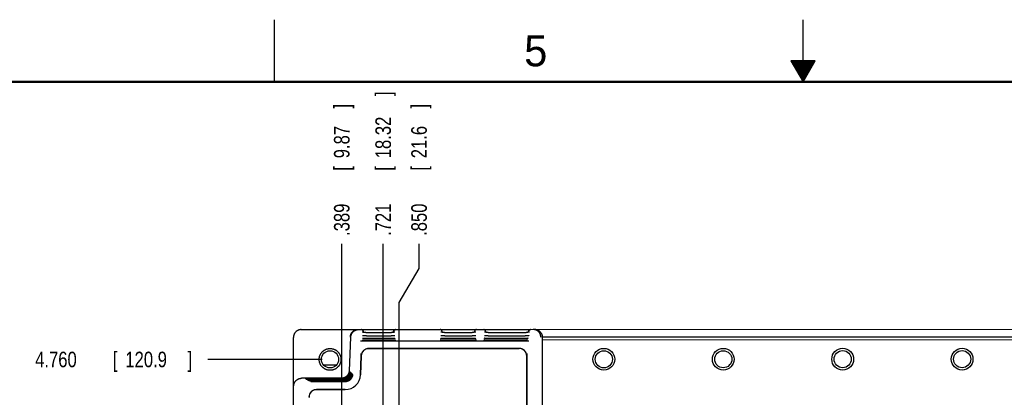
# Model space of a CAD drawing. Header units: inches. Extents: x 0 to 34, y 0 to 22.
# Tile 19 of 29: x 10.7 to 18.6, y 19 to 22. Entities that reach past the tile are written whole.
import ezdxf

# ---------------------------------------------------------------- set-up
doc = ezdxf.new("R2010")
doc.units = ezdxf.units.IN
doc.header["$LTSCALE"] = 1.87
doc.header["$MEASUREMENT"] = 0
doc.layers.get('0').update_dxf_attribs({"linetype": 'CONTINUOUS'})
doc.layers.add('DIMENSIONS', color=7, linetype='CONTINUOUS')
doc.styles.get("Standard").update_dxf_attribs({"font": 'txt', "width": 0.8})
doc.dimstyles.new('DIMSTYLE_1', dxfattribs={"dimtxt": 0.125, "dimasz": 0.18, "dimexe": 0.18, "dimexo": 0.0625, "dimgap": 0.09, "dimtad": 0, "dimtih": 1, "dimtoh": 1, "dimdec": 3, "dimzin": 4, "dimdsep": 46, "dimtxsty": 'STANDARD', "dimblk": '_FILLED', "dimblk1": '_FILLED', "dimblk2": '_FILLED', "dimcen": 0.09, "dimadec": 0, "dimazin": 0, "dimtp": 0.01, "dimtm": 0.01, "dimtfac": 1, "dimtdec": 3, "dimtofl": 0, "dimtmove": 0, "dimatfit": 3, "dimldrblk": '_FILLED', "dimfxl": 1, "dimtolj": 1, "dimtzin": 4, "dimarcsym": 0})

# ---------------------------------------------------------------- blocks, each defined once
blk = doc.blocks.new('*D20')
at = {"layer": 'DIMENSIONS', "color": 2, "linetype": 'CONTINUOUS'}
blk.add_line((13.1345, 19.2659), (12.2137, 19.2656), dxfattribs=at)
at = {"layer": 'DIMENSIONS', "color": 2, "linetype": 'CONTINUOUS', "width": 0.8}
for s, p in [('4.760', (10.8262, 19.2026)), ('[', (11.4512, 19.2028)), ('120.9', (11.5512, 19.2028)), (']', (12.0512, 19.203))]:
    blk.add_text(s, height=0.125, rotation=0.02084, dxfattribs=at).set_placement(p)
blk = doc.blocks.new('_FILLED')
at = {"color": 0, "linetype": 'BYBLOCK'}
blk.add_solid([(0, 0), (-1, 0.174), (-1, -0.174)], dxfattribs=at)
blk = doc.blocks.new('*D52')
at = {"layer": 'DIMENSIONS', "color": 2, "linetype": 'CONTINUOUS'}
blk.add_line((13.2924, 16.8979), (13.2912, 20.197), dxfattribs=at)
at = {"layer": 'DIMENSIONS', "color": 2, "linetype": 'CONTINUOUS', "width": 0.8}
for s, p in [(']', (13.3533, 21.2845)), ('9.87', (13.3535, 20.8845)), ('[', (13.3535, 20.7845)), ('.389', (13.3537, 20.2595))]:
    blk.add_text(s, height=0.125, rotation=90.02084, dxfattribs=at).set_placement(p)
blk = doc.blocks.new('*D53')
at = {"layer": 'DIMENSIONS', "color": 2, "linetype": 'CONTINUOUS'}
blk.add_line((13.6249, 18.1185), (13.6241, 20.1971), dxfattribs=at)
at = {"layer": 'DIMENSIONS', "color": 2, "linetype": 'CONTINUOUS', "width": 0.8}
for s, p in [(']', (13.6862, 21.3846)), ('18.32', (13.6864, 20.8846)), ('[', (13.6864, 20.7846)), ('.721', (13.6866, 20.2596))]:
    blk.add_text(s, height=0.125, rotation=90.02084, dxfattribs=at).set_placement(p)
blk = doc.blocks.new('*D54')
at = {"layer": 'DIMENSIONS', "color": 2, "linetype": 'CONTINUOUS'}
for p, q in [((13.9126, 19.9961), (13.9125, 20.1972)), ((13.7532, 19.7245), (13.9126, 19.9961)), ((13.7545, 15.9588), (13.7532, 19.7245))]:
    blk.add_line(p, q, dxfattribs=at)
at = {"layer": 'DIMENSIONS', "color": 2, "linetype": 'CONTINUOUS', "width": 0.8}
for s, p in [(']', (13.9746, 21.2847)), ('21.6', (13.9748, 20.8847)), ('[', (13.9748, 20.7847)), ('.850', (13.975, 20.2597))]:
    blk.add_text(s, height=0.125, rotation=90.02084, dxfattribs=at).set_placement(p)

msp = doc.modelspace()

# ---------------------------------------------------------------- linework, layer by layer
at = {"color": 2, "linetype": 'CONTINUOUS'}
for p, q in [((12.75, 21.5), (12.75, 22)), ((17, 21.5), (17, 22)), ((16.902, 21.6697), (17, 21.5)), ((17.098, 21.6697), (16.902, 21.6697)), ((16.9076, 21.66), (17.0924, 21.66)), ((16.9134, 21.65), (17.0866, 21.65)), ((16.9192, 21.64), (17.0808, 21.64)), ((16.925, 21.63), (17.0751, 21.63)), ((16.9307, 21.62), (17.0693, 21.62)), ((16.9365, 21.61), (17.0635, 21.61)), ((17, 21.5), (17.098, 21.6697)), ((16.9423, 21.6), (17.0578, 21.6)), ((16.9481, 21.59), (17.052, 21.59)), ((16.9538, 21.58), (17.0462, 21.58)), ((16.9596, 21.57), (17.0404, 21.57)), ((16.9654, 21.56), (17.0347, 21.56)), ((16.9712, 21.55), (17.0289, 21.55)), ((16.9769, 21.54), (17.0231, 21.54)), ((16.9827, 21.53), (17.0173, 21.53)), ((16.9885, 21.52), (17.0116, 21.52)), ((16.9942, 21.51), (17.0058, 21.51))]:
    msp.add_line(p, q, dxfattribs=at)
at = {"color": 7, "linetype": 'CONTINUOUS'}
for p, q in [((12.966, 19.5059), (13.7239, 19.5061)), ((13.4647, 19.4837), (13.4647, 19.4843)), ((13.4859, 19.4827), (13.6899, 19.4828)), ((13.7253, 19.5061), (14.3739, 19.5064)), ((14.118, 19.4829), (14.3399, 19.483)), ((14.3753, 19.5064), (14.8095, 19.5065)), ((14.468, 19.4831), (14.773, 19.4832)), ((14.7944, 19.4871), (14.7939, 19.4844)), ((14.8109, 19.5065), (22.4829, 19.5093)), ((12.9047, 14.5688), (12.9029, 19.4428)), ((13.3601, 19.4445), (13.3508, 19.1741)), ((13.4413, 19.416), (14.7943, 19.4165)), ((13.4606, 19.4163), (13.4605, 19.4163)), ((13.4617, 19.4163), (13.4606, 19.4163)), ((13.462, 19.4163), (13.4617, 19.4163)), ((13.4634, 19.4162), (13.462, 19.4163)), ((13.4658, 19.4162), (13.4634, 19.4162)), ((13.4707, 19.4162), (13.4658, 19.4162)), ((13.4799, 19.4161), (13.4707, 19.4162)), ((13.4756, 19.4212), (13.4722, 19.4213)), ((13.4794, 19.4211), (13.4756, 19.4212)), ((13.4836, 19.4211), (13.4794, 19.4211)), ((13.4944, 19.4161), (13.4799, 19.4161)), ((13.4883, 19.421), (13.4836, 19.4211)), ((13.4934, 19.421), (13.4883, 19.421)), ((13.4887, 19.4543), (13.6888, 19.4543)), ((13.6874, 19.4211), (13.4934, 19.421)), ((13.6951, 19.4162), (13.4944, 19.4161)), ((13.6923, 19.4211), (13.6874, 19.4211)), ((13.6969, 19.4211), (13.6923, 19.4211)), ((13.7075, 19.4162), (13.6951, 19.4162)), ((13.701, 19.4212), (13.6969, 19.4211)), ((13.7048, 19.4213), (13.701, 19.4212)), ((13.7081, 19.4214), (13.7048, 19.4213)), ((13.716, 19.4163), (13.7075, 19.4162)), ((13.711, 19.4215), (13.7081, 19.4214)), ((13.7136, 19.4216), (13.711, 19.4215)), ((13.7198, 19.4163), (13.716, 19.4163)), ((13.7216, 19.4163), (13.7198, 19.4163)), ((13.7226, 19.4164), (13.7216, 19.4163)), ((13.7232, 19.4164), (13.7226, 19.4164)), ((13.7236, 19.4164), (13.7232, 19.4164)), ((13.7239, 19.4164), (13.7236, 19.4164)), ((14.0832, 19.4165), (14.0827, 19.4165)), ((14.084, 19.4165), (14.0832, 19.4165)), ((14.0854, 19.4165), (14.084, 19.4165)), ((14.088, 19.4164), (14.0854, 19.4165)), ((14.0935, 19.4164), (14.088, 19.4164)), ((14.1042, 19.4163), (14.0935, 19.4164)), ((14.0974, 19.4215), (14.0945, 19.4216)), ((14.1008, 19.4214), (14.0974, 19.4215)), ((14.1045, 19.4214), (14.1008, 19.4214)), ((14.1201, 19.4163), (14.1042, 19.4163)), ((14.1087, 19.4213), (14.1045, 19.4214)), ((14.1133, 19.4212), (14.1087, 19.4213)), ((14.1184, 19.4212), (14.1133, 19.4212)), ((14.3399, 19.4213), (14.1184, 19.4212)), ((14.119, 19.4545), (14.3388, 19.4546)), ((14.3451, 19.4164), (14.1201, 19.4163)), ((14.3447, 19.4213), (14.3399, 19.4213)), ((14.349, 19.4214), (14.3447, 19.4213)), ((14.3575, 19.4165), (14.3451, 19.4164)), ((14.3529, 19.4215), (14.349, 19.4214)), ((14.3565, 19.4216), (14.3529, 19.4215)), ((14.3596, 19.4216), (14.3565, 19.4216)), ((14.366, 19.4165), (14.3575, 19.4165)), ((14.3623, 19.4217), (14.3596, 19.4216)), ((14.3647, 19.4219), (14.3623, 19.4217)), ((14.3698, 19.4165), (14.366, 19.4165)), ((14.3716, 19.4166), (14.3698, 19.4165)), ((14.3726, 19.4166), (14.3716, 19.4166)), ((14.3732, 19.4166), (14.3726, 19.4166)), ((14.3736, 19.4166), (14.3732, 19.4166)), ((14.3739, 19.4166), (14.3736, 19.4166)), ((14.4332, 19.4166), (14.4327, 19.4166)), ((14.434, 19.4166), (14.4332, 19.4166)), ((14.4354, 19.4166), (14.434, 19.4166)), ((14.438, 19.4165), (14.4354, 19.4166)), ((14.4446, 19.4165), (14.438, 19.4165)), ((14.4474, 19.4216), (14.4445, 19.4217)), ((14.4558, 19.4165), (14.4446, 19.4165)), ((14.4508, 19.4216), (14.4474, 19.4216)), ((14.4545, 19.4215), (14.4508, 19.4216)), ((14.4587, 19.4214), (14.4545, 19.4215)), ((14.7415, 19.4166), (14.4558, 19.4165)), ((14.4633, 19.4214), (14.4587, 19.4214)), ((14.4684, 19.4214), (14.4633, 19.4214)), ((14.7529, 19.4215), (14.4684, 19.4214)), ((14.469, 19.4546), (14.7654, 19.4547)), ((14.7578, 19.4215), (14.7529, 19.4215)), ((14.7622, 19.4216), (14.7578, 19.4215)), ((14.7661, 19.4216), (14.7622, 19.4216)), ((14.7693, 19.4166), (14.7659, 19.4166)), ((14.7697, 19.4217), (14.7661, 19.4216)), ((14.775, 19.4167), (14.7693, 19.4166)), ((14.7728, 19.4218), (14.7697, 19.4217)), ((14.7755, 19.4219), (14.7728, 19.4218)), ((14.7775, 19.4167), (14.775, 19.4167)), ((14.7779, 19.422), (14.7755, 19.4219)), ((14.779, 19.4168), (14.7775, 19.4167)), ((14.7797, 19.4168), (14.779, 19.4168)), ((14.7944, 19.4165), (14.7943, 19.4165)), ((14.7951, 19.4568), (14.7951, 19.4569)), ((14.9029, 19.4466), (22.4829, 19.4493)), ((14.9029, 19.4446), (14.9047, 14.5686)), ((14.903, 19.4244), (22.4757, 19.4271)), ((13.5096, 19.3541), (14.7162, 19.3545)), ((13.4474, 19.2942), (13.4422, 19.1424)), ((13.4424, 19.1424), (13.4476, 19.2942)), ((14.7782, 19.2925), (14.7799, 14.7205)), ((14.7802, 14.7205), (14.7785, 19.2925)), ((13.1431, 19.2229), (13.2509, 19.223)), ((13.2889, 19.1142), (12.9685, 19.1141)), ((13.0002, 19.1082), (12.9992, 19.1083)), ((13.0014, 19.1082), (13.0002, 19.1082)), ((13.0035, 19.1082), (13.0014, 19.1082)), ((13.0073, 19.1081), (13.0035, 19.1082)), ((13.0076, 19.1045), (13.0067, 19.1046)), ((13.0121, 19.108), (13.0073, 19.1081)), ((13.0088, 19.1045), (13.0076, 19.1045)), ((13.011, 19.1044), (13.0088, 19.1045)), ((13.0147, 19.1044), (13.011, 19.1044)), ((13.0198, 19.1079), (13.0121, 19.108)), ((13.0151, 19.1008), (13.0141, 19.1008)), ((13.0196, 19.1043), (13.0147, 19.1044)), ((13.0163, 19.1008), (13.0151, 19.1008)), ((13.0184, 19.1007), (13.0163, 19.1008)), ((13.0222, 19.1006), (13.0184, 19.1007)), ((13.0272, 19.1042), (13.0196, 19.1043)), ((13.0273, 19.1079), (13.0198, 19.1079)), ((13.0225, 19.0971), (13.0216, 19.0971)), ((13.027, 19.1006), (13.0222, 19.1006)), ((13.0237, 19.0971), (13.0225, 19.0971)), ((13.0259, 19.097), (13.0237, 19.0971)), ((13.0296, 19.0969), (13.0259, 19.097)), ((13.0347, 19.1005), (13.027, 19.1006)), ((13.0347, 19.1042), (13.0272, 19.1042)), ((13.2952, 19.108), (13.0273, 19.1079)), ((13.03, 19.0934), (13.029, 19.0934)), ((13.0345, 19.0969), (13.0296, 19.0969)), ((13.0311, 19.0933), (13.03, 19.0934)), ((13.0333, 19.0933), (13.0311, 19.0933)), ((13.0371, 19.0932), (13.0333, 19.0933)), ((13.0421, 19.0968), (13.0345, 19.0969)), ((13.2989, 19.1043), (13.0347, 19.1042)), ((13.0421, 19.1005), (13.0347, 19.1005)), ((13.0374, 19.0897), (13.0364, 19.0897)), ((13.0419, 19.0932), (13.0371, 19.0932)), ((13.0386, 19.0896), (13.0374, 19.0897)), ((13.0407, 19.0896), (13.0386, 19.0896)), ((13.0445, 19.0895), (13.0407, 19.0896)), ((13.0495, 19.0931), (13.0419, 19.0932)), ((13.3026, 19.1006), (13.0421, 19.1005)), ((13.0496, 19.0968), (13.0421, 19.0968)), ((13.0448, 19.0859), (13.0439, 19.086)), ((13.0493, 19.0894), (13.0445, 19.0895)), ((13.046, 19.0859), (13.0448, 19.0859)), ((13.0482, 19.0859), (13.046, 19.0859)), ((13.0519, 19.0858), (13.0482, 19.0859)), ((13.057, 19.0894), (13.0493, 19.0894)), ((13.057, 19.093), (13.0495, 19.0931)), ((13.3063, 19.0968), (13.0496, 19.0968)), ((13.0568, 19.0857), (13.0519, 19.0858)), ((13.0644, 19.0856), (13.0568, 19.0857)), ((13.31, 19.0931), (13.057, 19.093)), ((13.0645, 19.0893), (13.057, 19.0894)), ((13.0719, 19.0856), (13.0644, 19.0856)), ((13.3138, 19.0894), (13.0645, 19.0893)), ((13.3175, 19.0857), (13.0719, 19.0856)), ((13.3186, 19.0229), (13.0898, 19.0228)), ((13.0899, 19.0225), (13.3186, 19.0226))]:
    msp.add_line(p, q, dxfattribs=at)
at = {"color": 7, "linetype": 'CONTINUOUS', "const_width": 0.02}
msp.add_lwpolyline([(33.5, 21.5), (0.5, 21.5)], dxfattribs=at)
at = {"color": 7, "linetype": 'CONTINUOUS'}
for points in [[(13.4859, 19.4827), (13.4841, 19.4827), (13.4813, 19.4827), (13.4787, 19.4828), (13.4762, 19.4829), (13.4739, 19.483), (13.4717, 19.4831), (13.4696, 19.4833), (13.4677, 19.4834), (13.4659, 19.4836), (13.4643, 19.4838), (13.4628, 19.4839), (13.4615, 19.4841), (13.4603, 19.4843), (13.4592, 19.4845), (13.4583, 19.4847), (13.4575, 19.4848), (13.4569, 19.485), (13.4564, 19.4851), (13.4561, 19.4852), (13.4559, 19.4852), (13.4559, 19.4852)], [(13.7179, 19.4853), (13.7179, 19.4853), (13.7178, 19.4853), (13.7176, 19.4852), (13.7172, 19.4851), (13.7166, 19.485), (13.7158, 19.4848), (13.7149, 19.4846), (13.7138, 19.4844), (13.7125, 19.4842), (13.711, 19.484), (13.7093, 19.4838), (13.7075, 19.4836), (13.7055, 19.4835), (13.7033, 19.4833), (13.701, 19.4831), (13.6984, 19.483), (13.6958, 19.4829), (13.6929, 19.4828), (13.6899, 19.4828)], [(14.118, 19.4829), (14.1159, 19.4829), (14.1129, 19.483), (14.11, 19.4831), (14.1073, 19.4832), (14.1048, 19.4833), (14.1025, 19.4834), (14.1003, 19.4836), (14.0983, 19.4838), (14.0965, 19.484), (14.0948, 19.4842), (14.0933, 19.4844), (14.092, 19.4846), (14.0909, 19.4848), (14.0899, 19.485), (14.0892, 19.4851), (14.0886, 19.4853), (14.0882, 19.4854), (14.088, 19.4855), (14.088, 19.4855)], [(14.3679, 19.4856), (14.3679, 19.4856), (14.3678, 19.4856), (14.3676, 19.4855), (14.3672, 19.4854), (14.3666, 19.4852), (14.3658, 19.4851), (14.3649, 19.4849), (14.3638, 19.4847), (14.3625, 19.4845), (14.361, 19.4843), (14.3593, 19.4841), (14.3575, 19.4839), (14.3555, 19.4837), (14.3533, 19.4835), (14.351, 19.4834), (14.3484, 19.4832), (14.3458, 19.4831), (14.3429, 19.4831), (14.3399, 19.483)], [(14.468, 19.4831), (14.4659, 19.4831), (14.4629, 19.4831), (14.46, 19.4832), (14.4573, 19.4833), (14.4548, 19.4834), (14.4525, 19.4836), (14.4503, 19.4837), (14.4483, 19.4839), (14.4465, 19.4841), (14.4448, 19.4843), (14.4433, 19.4845), (14.442, 19.4847), (14.4409, 19.4849), (14.4399, 19.4851), (14.4392, 19.4853), (14.4386, 19.4854), (14.4382, 19.4855), (14.438, 19.4856), (14.438, 19.4856)], [(14.801, 19.4857), (14.801, 19.4857), (14.801, 19.4857), (14.8008, 19.4856), (14.8004, 19.4855), (14.7998, 19.4854), (14.799, 19.4852), (14.7981, 19.485), (14.797, 19.4849), (14.7957, 19.4847), (14.7942, 19.4845), (14.7926, 19.4842), (14.7907, 19.4841), (14.7887, 19.4839), (14.7865, 19.4837), (14.7842, 19.4835), (14.7816, 19.4834), (14.7789, 19.4833), (14.7761, 19.4832), (14.773, 19.4832)], [(13.4887, 19.4543), (13.4868, 19.4543), (13.484, 19.4543), (13.4813, 19.4543), (13.4788, 19.4544), (13.4764, 19.4545), (13.4742, 19.4546), (13.4721, 19.4547), (13.4701, 19.4548), (13.4683, 19.455), (13.4666, 19.4551), (13.465, 19.4552), (13.4636, 19.4554), (13.4624, 19.4555), (13.4612, 19.4557), (13.4602, 19.4558), (13.4594, 19.4559), (13.4586, 19.4561), (13.4581, 19.4562), (13.4576, 19.4563), (13.4573, 19.4563), (13.4572, 19.4564)], [(13.6881, 19.4338), (13.49, 19.4337), (13.4873, 19.4337), (13.4848, 19.4338), (13.4823, 19.4338), (13.48, 19.4338), (13.4778, 19.4339), (13.4758, 19.434), (13.4738, 19.4341), (13.472, 19.4341), (13.4703, 19.4342), (13.4687, 19.4343), (13.4672, 19.4344), (13.4659, 19.4345), (13.4646, 19.4346), (13.4635, 19.4347), (13.4625, 19.4348), (13.4616, 19.4349), (13.4608, 19.435), (13.4602, 19.4351), (13.4596, 19.4351), (13.4592, 19.4352), (13.4588, 19.4353), (13.4586, 19.4353), (13.4585, 19.4353)], [(13.4722, 19.4213), (13.4693, 19.4214), (13.468, 19.4214), (13.4668, 19.4215), (13.4657, 19.4216), (13.4647, 19.4216), (13.4638, 19.4217), (13.463, 19.4217), (13.4622, 19.4218), (13.4616, 19.4218), (13.4611, 19.4219), (13.4606, 19.4219), (13.4603, 19.4219), (13.46, 19.422), (13.4598, 19.422), (13.4598, 19.422)], [(13.7195, 19.4354), (13.7195, 19.4354), (13.7194, 19.4354), (13.7191, 19.4353), (13.7188, 19.4353), (13.7183, 19.4352), (13.7177, 19.4351), (13.717, 19.4351), (13.7162, 19.435), (13.7153, 19.4349), (13.7142, 19.4348), (13.713, 19.4347), (13.7116, 19.4346), (13.7101, 19.4345), (13.7085, 19.4344), (13.7068, 19.4343), (13.7049, 19.4342), (13.7029, 19.4341), (13.7007, 19.434), (13.6985, 19.4339), (13.6961, 19.4339), (13.6935, 19.4338), (13.6909, 19.4338), (13.6881, 19.4338)], [(13.7184, 19.4565), (13.7184, 19.4565), (13.7184, 19.4564), (13.7181, 19.4564), (13.7178, 19.4563), (13.7173, 19.4562), (13.7166, 19.4561), (13.7158, 19.456), (13.7149, 19.4558), (13.7138, 19.4557), (13.7125, 19.4555), (13.7111, 19.4554), (13.7096, 19.4552), (13.7078, 19.4551), (13.706, 19.4549), (13.704, 19.4548), (13.7018, 19.4547), (13.6995, 19.4546), (13.6971, 19.4545), (13.6945, 19.4544), (13.6917, 19.4544), (13.6888, 19.4543)], [(13.7212, 19.4221), (13.7212, 19.4221), (13.7211, 19.4221), (13.721, 19.4221), (13.7208, 19.422), (13.7204, 19.422), (13.72, 19.422), (13.7196, 19.4219), (13.719, 19.4219), (13.7183, 19.4218), (13.7175, 19.4218), (13.7167, 19.4217), (13.7157, 19.4217), (13.7147, 19.4216), (13.7136, 19.4216)], [(13.724, 19.4164), (13.7239, 19.4164), (13.7239, 19.4164)], [(14.0827, 19.4165), (14.0822, 19.4165), (14.0821, 19.4165), (14.082, 19.4165), (14.082, 19.4165), (14.0819, 19.4165)], [(14.0945, 19.4216), (14.092, 19.4217), (14.0908, 19.4218), (14.0898, 19.4218), (14.0889, 19.4219), (14.0881, 19.4219), (14.0873, 19.422), (14.0867, 19.422), (14.0861, 19.4221), (14.0857, 19.4221), (14.0853, 19.4222), (14.085, 19.4222), (14.0848, 19.4222), (14.0848, 19.4222)], [(14.3381, 19.434), (14.118, 19.4339), (14.1154, 19.434), (14.1129, 19.434), (14.1105, 19.434), (14.1082, 19.4341), (14.1061, 19.4341), (14.104, 19.4342), (14.1021, 19.4343), (14.1003, 19.4343), (14.0986, 19.4344), (14.097, 19.4345), (14.0956, 19.4346), (14.0942, 19.4347), (14.0929, 19.4348), (14.0918, 19.4349), (14.0908, 19.435), (14.0898, 19.4351), (14.089, 19.4352), (14.0883, 19.4353), (14.0877, 19.4353), (14.0872, 19.4354), (14.0868, 19.4355), (14.0866, 19.4355), (14.0864, 19.4355), (14.0864, 19.4356)], [(14.119, 19.4545), (14.1172, 19.4545), (14.1146, 19.4545), (14.1121, 19.4546), (14.1097, 19.4546), (14.1074, 19.4547), (14.1053, 19.4548), (14.1032, 19.4549), (14.1013, 19.455), (14.0995, 19.4551), (14.0979, 19.4552), (14.0963, 19.4554), (14.0949, 19.4555), (14.0936, 19.4556), (14.0924, 19.4558), (14.0914, 19.4559), (14.0904, 19.456), (14.0896, 19.4562), (14.0889, 19.4563), (14.0884, 19.4564), (14.0879, 19.4565), (14.0876, 19.4565), (14.0875, 19.4566), (14.0874, 19.4566)], [(14.3695, 19.4357), (14.3695, 19.4357), (14.3694, 19.4356), (14.3691, 19.4356), (14.3688, 19.4355), (14.3683, 19.4355), (14.3677, 19.4354), (14.367, 19.4353), (14.3662, 19.4352), (14.3653, 19.4351), (14.3642, 19.435), (14.363, 19.4349), (14.3616, 19.4348), (14.3601, 19.4347), (14.3585, 19.4346), (14.3568, 19.4345), (14.3549, 19.4344), (14.3529, 19.4343), (14.3507, 19.4342), (14.3485, 19.4342), (14.3461, 19.4341), (14.3435, 19.4341), (14.3409, 19.434), (14.3381, 19.434)], [(14.3684, 19.4567), (14.3684, 19.4567), (14.3684, 19.4567), (14.3681, 19.4566), (14.3678, 19.4565), (14.3673, 19.4564), (14.3666, 19.4563), (14.3658, 19.4562), (14.3649, 19.4561), (14.3638, 19.4559), (14.3625, 19.4558), (14.3611, 19.4556), (14.3596, 19.4555), (14.3578, 19.4553), (14.356, 19.4552), (14.354, 19.455), (14.3518, 19.4549), (14.3495, 19.4548), (14.3471, 19.4547), (14.3445, 19.4547), (14.3417, 19.4546), (14.3388, 19.4546)], [(14.3712, 19.4223), (14.3712, 19.4223), (14.3711, 19.4223), (14.371, 19.4223), (14.3708, 19.4223), (14.3704, 19.4222), (14.37, 19.4222), (14.3696, 19.4222), (14.369, 19.4221), (14.3683, 19.4221), (14.3675, 19.422), (14.3667, 19.422), (14.3657, 19.4219), (14.3647, 19.4219)], [(14.374, 19.4166), (14.3739, 19.4166), (14.3739, 19.4166)], [(14.4327, 19.4166), (14.4322, 19.4166), (14.4321, 19.4167), (14.432, 19.4167), (14.432, 19.4167), (14.4319, 19.4167)], [(14.4445, 19.4217), (14.442, 19.4218), (14.4408, 19.4219), (14.4398, 19.422), (14.4389, 19.422), (14.4381, 19.4221), (14.4373, 19.4221), (14.4367, 19.4222), (14.4361, 19.4222), (14.4357, 19.4222), (14.4353, 19.4223), (14.435, 19.4223), (14.4348, 19.4223), (14.4348, 19.4224)], [(14.758, 19.4342), (14.468, 19.4341), (14.4654, 19.4341), (14.4629, 19.4341), (14.4605, 19.4341), (14.4582, 19.4342), (14.4561, 19.4343), (14.454, 19.4343), (14.4521, 19.4344), (14.4503, 19.4345), (14.4486, 19.4346), (14.447, 19.4346), (14.4456, 19.4347), (14.4442, 19.4348), (14.4429, 19.4349), (14.4418, 19.435), (14.4408, 19.4351), (14.4398, 19.4352), (14.439, 19.4353), (14.4383, 19.4354), (14.4377, 19.4355), (14.4372, 19.4355), (14.4368, 19.4356), (14.4366, 19.4356), (14.4364, 19.4357), (14.4364, 19.4357)], [(14.469, 19.4546), (14.4672, 19.4546), (14.4646, 19.4546), (14.4621, 19.4547), (14.4597, 19.4547), (14.4574, 19.4548), (14.4553, 19.4549), (14.4532, 19.455), (14.4513, 19.4551), (14.4495, 19.4552), (14.4479, 19.4554), (14.4463, 19.4555), (14.4449, 19.4556), (14.4436, 19.4558), (14.4424, 19.4559), (14.4414, 19.456), (14.4404, 19.4562), (14.4396, 19.4563), (14.4389, 19.4564), (14.4384, 19.4565), (14.4379, 19.4566), (14.4376, 19.4567), (14.4375, 19.4567), (14.4374, 19.4567)], [(14.7894, 19.4358), (14.7895, 19.4358), (14.7894, 19.4358), (14.7893, 19.4358), (14.789, 19.4357), (14.7887, 19.4357), (14.7882, 19.4356), (14.7876, 19.4355), (14.7869, 19.4354), (14.786, 19.4353), (14.7851, 19.4352), (14.784, 19.4351), (14.7828, 19.435), (14.7814, 19.4349), (14.78, 19.4348), (14.7783, 19.4347), (14.7766, 19.4346), (14.7747, 19.4346), (14.7727, 19.4345), (14.7706, 19.4344), (14.7684, 19.4343), (14.766, 19.4343), (14.7634, 19.4342), (14.7608, 19.4342), (14.758, 19.4342)], [(14.7951, 19.4569), (14.795, 19.4568), (14.7947, 19.4567), (14.7942, 19.4567), (14.7937, 19.4565), (14.793, 19.4564), (14.7922, 19.4563), (14.7912, 19.4562), (14.7901, 19.456), (14.7888, 19.4559), (14.7874, 19.4557), (14.7858, 19.4556), (14.7841, 19.4554), (14.7823, 19.4553), (14.7803, 19.4552), (14.7782, 19.4551), (14.7759, 19.455), (14.7735, 19.4549), (14.7709, 19.4548), (14.7683, 19.4548), (14.7654, 19.4547)], [(14.7841, 19.4225), (14.7841, 19.4225), (14.7841, 19.4225), (14.784, 19.4225), (14.7838, 19.4224), (14.7835, 19.4224), (14.7832, 19.4224), (14.7827, 19.4223), (14.7821, 19.4223), (14.7815, 19.4222), (14.7807, 19.4222), (14.7799, 19.4221), (14.7789, 19.4221), (14.7779, 19.422)], [(13.3564, 19.1675), (13.3561, 19.1625), (13.3552, 19.1571), (13.3539, 19.152), (13.3523, 19.1471), (13.3504, 19.1426), (13.3482, 19.1384), (13.3458, 19.1347), (13.3434, 19.1313), (13.3409, 19.1283), (13.3384, 19.1256), (13.3359, 19.1233), (13.3334, 19.1212), (13.331, 19.1194), (13.3286, 19.1178), (13.3263, 19.1163), (13.3246, 19.1154)], [(13.3601, 19.1637), (13.3598, 19.1588), (13.3589, 19.1534), (13.3577, 19.1483), (13.356, 19.1434), (13.3541, 19.1389), (13.3519, 19.1347), (13.3496, 19.131), (13.3471, 19.1276), (13.3446, 19.1246), (13.3421, 19.1219), (13.3396, 19.1196), (13.3371, 19.1175), (13.3347, 19.1157), (13.3323, 19.1141), (13.33, 19.1126), (13.3283, 19.1117)], [(13.3639, 19.16), (13.3635, 19.1551), (13.3627, 19.1497), (13.3614, 19.1445), (13.3597, 19.1397), (13.3578, 19.1351), (13.3556, 19.131), (13.3533, 19.1272), (13.3508, 19.1239), (13.3483, 19.1209), (13.3458, 19.1182), (13.3433, 19.1159), (13.3408, 19.1138), (13.3384, 19.1119), (13.336, 19.1103), (13.3337, 19.1089), (13.332, 19.108)], [(13.3676, 19.1563), (13.3672, 19.1514), (13.3664, 19.146), (13.3651, 19.1408), (13.3635, 19.136), (13.3615, 19.1314), (13.3593, 19.1273), (13.357, 19.1235), (13.3545, 19.1202), (13.352, 19.1171), (13.3495, 19.1145), (13.347, 19.1121), (13.3445, 19.1101), (13.3421, 19.1082), (13.3397, 19.1066), (13.3374, 19.1052), (13.3357, 19.1042)], [(12.9992, 19.1083), (12.9985, 19.1083), (12.9981, 19.1083), (12.9979, 19.1083), (12.9977, 19.1083), (12.9975, 19.1084), (12.9974, 19.1084), (12.9974, 19.1084)], [(13.0067, 19.1046), (13.0059, 19.1046), (13.0056, 19.1046), (13.0053, 19.1046), (13.0051, 19.1046), (13.0049, 19.1046), (13.0048, 19.1046), (13.0048, 19.1046)], [(13.0141, 19.1008), (13.0133, 19.1009), (13.013, 19.1009), (13.0128, 19.1009), (13.0125, 19.1009), (13.0124, 19.1009), (13.0123, 19.1009), (13.0123, 19.1009)], [(13.0216, 19.0971), (13.0208, 19.0972), (13.0205, 19.0972), (13.0202, 19.0972), (13.02, 19.0972), (13.0198, 19.0972), (13.0197, 19.0972), (13.0197, 19.0972)], [(13.029, 19.0934), (13.0282, 19.0934), (13.0279, 19.0935), (13.0276, 19.0935), (13.0274, 19.0935), (13.0273, 19.0935), (13.0272, 19.0935), (13.0271, 19.0935)], [(13.0364, 19.0897), (13.0357, 19.0897), (13.0353, 19.0897), (13.0351, 19.0898), (13.0349, 19.0898), (13.0347, 19.0898), (13.0346, 19.0898), (13.0346, 19.0898)], [(13.0439, 19.086), (13.0431, 19.086), (13.0428, 19.086), (13.0425, 19.086), (13.0423, 19.0861), (13.0421, 19.0861), (13.042, 19.0861), (13.042, 19.0861)], [(13.3246, 19.1154), (13.3211, 19.1137), (13.3169, 19.1119), (13.3125, 19.1105), (13.3081, 19.1094), (13.3036, 19.1086), (13.2991, 19.1081), (13.2952, 19.108)], [(13.3283, 19.1117), (13.3248, 19.11), (13.3206, 19.1082), (13.3163, 19.1068), (13.3118, 19.1056), (13.3073, 19.1049), (13.3028, 19.1044), (13.2989, 19.1043)], [(13.332, 19.108), (13.3285, 19.1062), (13.3243, 19.1045), (13.32, 19.103), (13.3155, 19.1019), (13.3111, 19.1011), (13.3065, 19.1007), (13.3026, 19.1006)], [(13.3357, 19.1042), (13.3322, 19.1025), (13.328, 19.1008), (13.3237, 19.0993), (13.3193, 19.0982), (13.3148, 19.0974), (13.3102, 19.097), (13.3063, 19.0968)], [(13.3394, 19.1005), (13.336, 19.0988), (13.3317, 19.097), (13.3274, 19.0956), (13.323, 19.0945), (13.3185, 19.0937), (13.314, 19.0932), (13.31, 19.0931)], [(13.3432, 19.0968), (13.3397, 19.0951), (13.3355, 19.0933), (13.3311, 19.0919), (13.3267, 19.0908), (13.3222, 19.09), (13.3177, 19.0895), (13.3138, 19.0894)], [(13.3469, 19.0931), (13.3434, 19.0914), (13.3392, 19.0896), (13.3349, 19.0882), (13.3304, 19.0871), (13.3259, 19.0863), (13.3214, 19.0858), (13.3175, 19.0857)], [(13.3713, 19.1526), (13.3709, 19.1476), (13.3701, 19.1423), (13.3688, 19.1371), (13.3672, 19.1322), (13.3652, 19.1277), (13.3631, 19.1236), (13.3607, 19.1198), (13.3583, 19.1164), (13.3558, 19.1134), (13.3532, 19.1108), (13.3507, 19.1084), (13.3483, 19.1063), (13.3458, 19.1045), (13.3435, 19.1029), (13.3411, 19.1015), (13.3394, 19.1005)], [(13.375, 19.1489), (13.3747, 19.1439), (13.3738, 19.1386), (13.3725, 19.1334), (13.3709, 19.1285), (13.369, 19.124), (13.3668, 19.1198), (13.3644, 19.1161), (13.362, 19.1127), (13.3595, 19.1097), (13.357, 19.1071), (13.3545, 19.1047), (13.352, 19.1026), (13.3496, 19.1008), (13.3472, 19.0992), (13.3449, 19.0978), (13.3432, 19.0968)], [(13.3787, 19.1452), (13.3784, 19.1402), (13.3775, 19.1348), (13.3763, 19.1297), (13.3746, 19.1248), (13.3727, 19.1203), (13.3705, 19.1161), (13.3681, 19.1124), (13.3657, 19.109), (13.3632, 19.106), (13.3607, 19.1033), (13.3582, 19.101), (13.3557, 19.0989), (13.3533, 19.0971), (13.3509, 19.0955), (13.3486, 19.094), (13.3469, 19.0931)]]:
    msp.add_lwpolyline(points, dxfattribs=at)
for centre, radius in [((13.197, 19.2659), 0.069), ((15.398, 19.2667), 0.0875), ((15.398, 19.2667), 0.069), ((16.358, 19.2671), 0.0875), ((16.358, 19.2671), 0.069), ((17.318, 19.2674), 0.0875), ((17.318, 19.2674), 0.069), ((18.278, 19.2678), 0.0875), ((18.278, 19.2678), 0.069)]:
    msp.add_circle(centre, radius, dxfattribs=at)
for centre, radius, start, end in [((13.5096, 19.2921), 0.0623, 91.51928, 176.54959), ((13.5096, 19.2921), 0.062, 90.02084, 178.03827), ((14.7162, 19.2925), 0.062, 0.02084, 90.02084), ((14.7162, 19.2925), 0.0623, 1.51417, 88.00821), ((13.3185, 19.1466), 0.1238, 270.01927, 358.03964), ((13.0899, 18.9605), 0.0623, 92.1587, 178.04242), ((13.0899, 18.9605), 0.062, 90.02085, 180.02084)]:
    msp.add_arc(centre, radius, start, end, dxfattribs=at)
for points, knots in [([(12.966, 19.5059), (12.9643, 19.5059), (12.961, 19.5057), (12.9561, 19.5051), (12.9512, 19.5042), (12.9465, 19.5028), (12.9418, 19.5011), (12.9373, 19.499), (12.933, 19.4966), (12.9289, 19.4939), (12.925, 19.4908), (12.9213, 19.4874), (12.918, 19.4838), (12.9149, 19.4799), (12.9122, 19.4758), (12.9097, 19.4715), (12.9077, 19.467), (12.906, 19.4623), (12.9046, 19.4576), (12.9037, 19.4527), (12.9031, 19.4478), (12.9029, 19.4445), (12.9029, 19.4428)], [0, 0, 0, 0, 0.049956, 0.100065, 0.150173, 0.200124, 0.250067, 0.300162, 0.350254, 0.400188, 0.450117, 0.500195, 0.550268, 0.600181, 0.650094, 0.700157, 0.750214, 0.80011, 0.85001, 0.900062, 0.95011, 1, 1, 1, 1]), ([(13.3601, 19.4461), (13.3602, 19.4474), (13.3603, 19.45), (13.3608, 19.4539), (13.3615, 19.4577), (13.3625, 19.4616), (13.3638, 19.4654), (13.3653, 19.4693), (13.3672, 19.4731), (13.3693, 19.4769), (13.3718, 19.4807), (13.3746, 19.4843), (13.3778, 19.4878), (13.3813, 19.4912), (13.3853, 19.4943), (13.3895, 19.4972), (13.3942, 19.4998), (13.3991, 19.502), (13.4043, 19.5037), (13.4097, 19.505), (13.4153, 19.5058), (13.4191, 19.506), (13.4209, 19.506)], [0, 0, 0, 0, 0.040867, 0.082026, 0.123563, 0.165765, 0.208692, 0.252596, 0.297565, 0.343728, 0.391166, 0.439951, 0.490179, 0.541876, 0.595045, 0.649865, 0.706079, 0.76332, 0.821323, 0.880196, 0.939808, 1, 1, 1, 1]), ([(13.3641, 19.4461), (13.3641, 19.4477), (13.3644, 19.4509), (13.3651, 19.4556), (13.3661, 19.4602), (13.3676, 19.4648), (13.3694, 19.4692), (13.3715, 19.4735), (13.3739, 19.4776), (13.3766, 19.4815), (13.3797, 19.4852), (13.383, 19.4886), (13.3865, 19.4918), (13.3903, 19.4947), (13.3943, 19.4973), (13.3985, 19.4996), (13.4028, 19.5015), (13.4073, 19.5032), (13.4119, 19.5044), (13.4166, 19.5053), (13.4213, 19.5059), (13.4244, 19.506), (13.426, 19.506)], [0, 0, 0, 0, 0.049541, 0.099585, 0.14962, 0.199796, 0.249961, 0.300095, 0.35024, 0.400306, 0.450427, 0.500498, 0.550544, 0.600609, 0.650587, 0.700609, 0.750582, 0.800538, 0.850507, 0.900348, 0.950061, 1, 1, 1, 1]), ([(13.4478, 19.506), (13.448, 19.506), (13.4484, 19.506), (13.4489, 19.506), (13.4492, 19.506), (13.4494, 19.506)], [0, 0, 0, 0, 0.367754, 0.697768, 1, 1, 1, 1]), ([(13.4666, 19.4869), (13.4666, 19.4876), (13.4664, 19.489), (13.466, 19.491), (13.4653, 19.493), (13.4645, 19.4949), (13.4635, 19.4967), (13.4624, 19.4984), (13.4611, 19.5), (13.4597, 19.5014), (13.4582, 19.5026), (13.4566, 19.5037), (13.4548, 19.5046), (13.4531, 19.5053), (13.4512, 19.5057), (13.45, 19.5059), (13.4494, 19.506)], [0, 0, 0, 0, 0.074753, 0.149497, 0.223914, 0.298091, 0.371567, 0.444486, 0.516589, 0.587898, 0.658454, 0.728084, 0.797081, 0.865233, 0.93289, 1, 1, 1, 1]), ([(13.7066, 19.487), (13.7066, 19.4877), (13.7068, 19.4891), (13.7072, 19.4911), (13.7078, 19.4931), (13.7087, 19.495), (13.7096, 19.4968), (13.7108, 19.4985), (13.712, 19.5001), (13.7134, 19.5015), (13.715, 19.5027), (13.7166, 19.5038), (13.7183, 19.5047), (13.7201, 19.5054), (13.7219, 19.5058), (13.7232, 19.506), (13.7238, 19.5061)], [0, 0, 0, 0, 0.074758, 0.149501, 0.223913, 0.298083, 0.371551, 0.444461, 0.516556, 0.587855, 0.658402, 0.728021, 0.797009, 0.865152, 0.932802, 1, 1, 1, 1]), ([(13.7253, 19.5061), (13.7251, 19.5061), (13.7248, 19.5061), (13.7243, 19.5061), (13.724, 19.5061), (13.7238, 19.5061)], [0, 0, 0, 0, 0.36843, 0.699402, 1, 1, 1, 1]), ([(14.0805, 19.5063), (14.0807, 19.5063), (14.0811, 19.5063), (14.0816, 19.5062), (14.0819, 19.5062), (14.082, 19.5062)], [0, 0, 0, 0, 0.367729, 0.697717, 1, 1, 1, 1]), ([(14.0993, 19.4871), (14.0992, 19.4878), (14.0991, 19.4892), (14.0986, 19.4912), (14.098, 19.4932), (14.0972, 19.4951), (14.0962, 19.4969), (14.0951, 19.4986), (14.0938, 19.5002), (14.0924, 19.5016), (14.0909, 19.5029), (14.0892, 19.5039), (14.0875, 19.5048), (14.0857, 19.5055), (14.0839, 19.506), (14.0827, 19.5061), (14.082, 19.5062)], [0, 0, 0, 0, 0.074752, 0.149496, 0.223914, 0.298091, 0.371568, 0.444487, 0.51659, 0.587899, 0.658455, 0.728085, 0.797081, 0.865234, 0.93289, 1, 1, 1, 1]), ([(14.3738, 19.5063), (14.3732, 19.5063), (14.3719, 19.5061), (14.3701, 19.5056), (14.3683, 19.5049), (14.3666, 19.504), (14.365, 19.503), (14.3634, 19.5017), (14.362, 19.5003), (14.3608, 19.4987), (14.3596, 19.497), (14.3587, 19.4952), (14.3578, 19.4933), (14.3572, 19.4913), (14.3568, 19.4893), (14.3566, 19.4879), (14.3566, 19.4872)], [0, 0, 0, 0, 0.067199, 0.134848, 0.202992, 0.271979, 0.341598, 0.412144, 0.483443, 0.555539, 0.62845, 0.701919, 0.77609, 0.850503, 0.925245, 1, 1, 1, 1]), ([(14.3753, 19.5064), (14.3751, 19.5064), (14.3748, 19.5064), (14.3743, 19.5063), (14.374, 19.5063), (14.3738, 19.5063)], [0, 0, 0, 0, 0.36843, 0.699402, 1, 1, 1, 1]), ([(14.4305, 19.5064), (14.4307, 19.5064), (14.4311, 19.5064), (14.4316, 19.5064), (14.4319, 19.5063), (14.432, 19.5063)], [0, 0, 0, 0, 0.367729, 0.697717, 1, 1, 1, 1]), ([(14.4493, 19.4872), (14.4492, 19.4879), (14.4491, 19.4893), (14.4486, 19.4914), (14.448, 19.4934), (14.4472, 19.4953), (14.4462, 19.4971), (14.4451, 19.4988), (14.4438, 19.5003), (14.4424, 19.5017), (14.4409, 19.503), (14.4392, 19.5041), (14.4375, 19.5049), (14.4357, 19.5056), (14.4339, 19.5061), (14.4327, 19.5063), (14.432, 19.5063)], [0, 0, 0, 0, 0.074752, 0.149496, 0.223914, 0.298091, 0.371568, 0.444487, 0.51659, 0.587899, 0.658455, 0.728085, 0.797081, 0.865234, 0.93289, 1, 1, 1, 1]), ([(14.7921, 19.4874), (14.7922, 19.4881), (14.7924, 19.4895), (14.7928, 19.4915), (14.7934, 19.4935), (14.7942, 19.4954), (14.7952, 19.4972), (14.7963, 19.4989), (14.7976, 19.5005), (14.799, 19.5019), (14.8006, 19.5031), (14.8022, 19.5042), (14.8039, 19.5051), (14.8057, 19.5058), (14.8075, 19.5062), (14.8088, 19.5064), (14.8094, 19.5065)], [0, 0, 0, 0, 0.074767, 0.14951, 0.223922, 0.298089, 0.371552, 0.444459, 0.516549, 0.587846, 0.658389, 0.728006, 0.796993, 0.865136, 0.932787, 1, 1, 1, 1]), ([(14.8109, 19.5065), (14.8107, 19.5065), (14.8104, 19.5065), (14.8099, 19.5065), (14.8095, 19.5065), (14.8094, 19.5065)], [0, 0, 0, 0, 0.368524, 0.69959, 1, 1, 1, 1]), ([(14.8919, 19.4446), (14.8919, 19.4462), (14.8917, 19.4494), (14.8911, 19.4543), (14.8902, 19.4591), (14.8888, 19.4638), (14.8871, 19.4684), (14.885, 19.4728), (14.8826, 19.4771), (14.8799, 19.4811), (14.8769, 19.4849), (14.8735, 19.4885), (14.87, 19.4918), (14.8661, 19.4948), (14.8621, 19.4975), (14.8578, 19.4999), (14.8534, 19.5019), (14.8489, 19.5036), (14.8442, 19.5049), (14.8395, 19.5058), (14.8347, 19.5064), (14.8315, 19.5065), (14.8299, 19.5065)], [0, 0, 0, 0, 0.050072, 0.100331, 0.150633, 0.200847, 0.251111, 0.301527, 0.351911, 0.402079, 0.452131, 0.502234, 0.552314, 0.602299, 0.652184, 0.702018, 0.751807, 0.801554, 0.851257, 0.900908, 0.950497, 1, 1, 1, 1]), ([(14.894, 19.4766), (14.8932, 19.4779), (14.8916, 19.4804), (14.8888, 19.484), (14.8858, 19.4874), (14.8825, 19.4906), (14.879, 19.4935), (14.8753, 19.4962), (14.8714, 19.4986), (14.8674, 19.5007), (14.8632, 19.5025), (14.8589, 19.5039), (14.8545, 19.5051), (14.85, 19.5059), (14.8454, 19.5064), (14.8424, 19.5065), (14.8409, 19.5065)], [0, 0, 0, 0, 0.071312, 0.142587, 0.214064, 0.285615, 0.357005, 0.428296, 0.499727, 0.571303, 0.642787, 0.714102, 0.785489, 0.857079, 0.928647, 1, 1, 1, 1]), ([(14.894, 19.4766), (14.8947, 19.4754), (14.896, 19.4731), (14.8977, 19.4696), (14.8992, 19.4659), (14.9004, 19.4621), (14.9014, 19.4583), (14.9022, 19.4544), (14.9027, 19.4505), (14.9029, 19.4479), (14.9029, 19.4466)], [0, 0, 0, 0, 0.125023, 0.250039, 0.375052, 0.500065, 0.625078, 0.750077, 0.875067, 1, 1, 1, 1]), ([(13.3601, 19.4445), (13.3601, 19.4447), (13.3601, 19.4451), (13.3601, 19.4456), (13.3601, 19.446), (13.3601, 19.4461)], [0, 0, 0, 0, 0.333396, 0.666737, 1, 1, 1, 1]), ([(14.9029, 19.4446), (14.9029, 19.4449), (14.9029, 19.4456), (14.9029, 19.4462), (14.9029, 19.4466)], [0, 0, 0, 0, 0.50009, 1, 1, 1, 1]), ([(13.1094, 19.2659), (13.1094, 19.268), (13.1096, 19.2723), (13.1103, 19.2787), (13.1115, 19.285), (13.1131, 19.2912), (13.1151, 19.2972), (13.1176, 19.3031), (13.1206, 19.3088), (13.1239, 19.3143), (13.1276, 19.3195), (13.1317, 19.3244), (13.1361, 19.329), (13.1409, 19.3333), (13.146, 19.3372), (13.1513, 19.3408), (13.1569, 19.3439), (13.1627, 19.3466), (13.1687, 19.3489), (13.1748, 19.3507), (13.1811, 19.3521), (13.1874, 19.3531), (13.1938, 19.3535), (13.2002, 19.3535), (13.2066, 19.3531), (13.2129, 19.3522), (13.2191, 19.3508), (13.2253, 19.3489), (13.2313, 19.3466), (13.2371, 19.3439), (13.2426, 19.3408), (13.248, 19.3373), (13.2531, 19.3333), (13.2578, 19.3291), (13.2623, 19.3245), (13.2664, 19.3195), (13.2701, 19.3143), (13.2734, 19.3089), (13.2764, 19.3032), (13.2789, 19.2973), (13.2809, 19.2912), (13.2826, 19.285), (13.2837, 19.2787), (13.2844, 19.2724), (13.2846, 19.2681), (13.2846, 19.266)], [0, 0, 0, 0, 0.023254, 0.046519, 0.069763, 0.093031, 0.116277, 0.139538, 0.162798, 0.186045, 0.209313, 0.232555, 0.255821, 0.279072, 0.302327, 0.325591, 0.348834, 0.372102, 0.395346, 0.418608, 0.441865, 0.465113, 0.488379, 0.511621, 0.534887, 0.558135, 0.581392, 0.604654, 0.627898, 0.651166, 0.674409, 0.697673, 0.720928, 0.744179, 0.767445, 0.790687, 0.813955, 0.837202, 0.860462, 0.883723, 0.906969, 0.930237, 0.953481, 0.976746, 1, 1, 1, 1]), ([(13.4475, 19.2958), (13.4476, 19.2978), (13.4477, 19.302), (13.448, 19.3081), (13.4482, 19.3122), (13.4483, 19.3142)], [0, 0, 0, 0, 0.334844, 0.678069, 1, 1, 1, 1]), ([(13.4896, 19.354), (13.4916, 19.3541), (13.4957, 19.3542), (13.5018, 19.3542), (13.5059, 19.3543), (13.508, 19.3543)], [0, 0, 0, 0, 0.323874, 0.667724, 1, 1, 1, 1]), ([(13.5095, 19.3543), (13.5093, 19.3543), (13.5087, 19.3543), (13.5082, 19.3543), (13.508, 19.3543)], [0, 0, 0, 0, 0.501034, 1, 1, 1, 1]), ([(14.7162, 19.3548), (14.5833, 19.3547), (14.3162, 19.3546), (13.914, 19.3545), (13.6447, 19.3544), (13.5095, 19.3543)], [0, 0, 0, 0, 0.330532, 0.663865, 1, 1, 1, 1]), ([(14.7162, 19.3547), (14.7166, 19.3547), (14.7173, 19.3548), (14.718, 19.3547), (14.7184, 19.3547)], [0, 0, 0, 0, 0.501823, 1, 1, 1, 1]), ([(14.7782, 19.3132), (14.7783, 19.3111), (14.7783, 19.3069), (14.7784, 19.3005), (14.7785, 19.2962), (14.7785, 19.2941)], [0, 0, 0, 0, 0.327909, 0.667388, 1, 1, 1, 1]), ([(13.2846, 19.266), (13.2846, 19.2638), (13.2844, 19.2596), (13.2837, 19.2532), (13.2826, 19.2469), (13.2809, 19.2407), (13.2789, 19.2347), (13.2764, 19.2288), (13.2734, 19.2231), (13.2701, 19.2176), (13.2664, 19.2124), (13.2623, 19.2075), (13.2579, 19.2029), (13.2531, 19.1986), (13.248, 19.1947), (13.2427, 19.1912), (13.2371, 19.188), (13.2313, 19.1853), (13.2253, 19.183), (13.2192, 19.1812), (13.213, 19.1798), (13.2066, 19.1789), (13.2002, 19.1784), (13.1938, 19.1784), (13.1875, 19.1788), (13.1811, 19.1798), (13.1749, 19.1812), (13.1687, 19.183), (13.1628, 19.1853), (13.157, 19.188), (13.1514, 19.1911), (13.146, 19.1947), (13.141, 19.1986), (13.1362, 19.2028), (13.1318, 19.2074), (13.1277, 19.2124), (13.1239, 19.2176), (13.1206, 19.223), (13.1177, 19.2287), (13.1152, 19.2346), (13.1131, 19.2407), (13.1115, 19.2469), (13.1103, 19.2531), (13.1096, 19.2595), (13.1094, 19.2638), (13.1094, 19.2659)], [0, 0, 0, 0, 0.023254, 0.046519, 0.069763, 0.093031, 0.116277, 0.139538, 0.162798, 0.186045, 0.209313, 0.232555, 0.255821, 0.279072, 0.302327, 0.325591, 0.348834, 0.372102, 0.395346, 0.418608, 0.441865, 0.465113, 0.488379, 0.511621, 0.534887, 0.558135, 0.581392, 0.604654, 0.627898, 0.651166, 0.674409, 0.697673, 0.720928, 0.744179, 0.767445, 0.790687, 0.813955, 0.837202, 0.860462, 0.883723, 0.906969, 0.930237, 0.953481, 0.976746, 1, 1, 1, 1]), ([(13.4475, 19.2958), (13.4474, 19.2955), (13.4474, 19.295), (13.4474, 19.2945), (13.4474, 19.2942)], [0, 0, 0, 0, 0.498787, 1, 1, 1, 1]), ([(14.7785, 19.2925), (14.7785, 19.2928), (14.7785, 19.2933), (14.7785, 19.2938), (14.7785, 19.2941)], [0, 0, 0, 0, 0.52033, 1, 1, 1, 1]), ([(13.3508, 19.1741), (13.3508, 19.1725), (13.3506, 19.1694), (13.3498, 19.1646), (13.3488, 19.16), (13.3474, 19.1554), (13.3456, 19.151), (13.3435, 19.1467), (13.3411, 19.1426), (13.3383, 19.1387), (13.3353, 19.1351), (13.332, 19.1316), (13.3285, 19.1284), (13.3247, 19.1255), (13.3207, 19.1229), (13.3165, 19.1207), (13.3122, 19.1187), (13.3077, 19.1171), (13.3031, 19.1158), (13.2984, 19.1149), (13.2937, 19.1144), (13.2905, 19.1142), (13.2889, 19.1142)], [0, 0, 0, 0, 0.050014, 0.100062, 0.150039, 0.200077, 0.250079, 0.300067, 0.350092, 0.400051, 0.450071, 0.500053, 0.550034, 0.60005, 0.650002, 0.700019, 0.749997, 0.799987, 0.850011, 0.899972, 0.950003, 1, 1, 1, 1]), ([(12.9045, 19.0532), (12.9046, 19.055), (12.9049, 19.0588), (12.9058, 19.0644), (12.9073, 19.0698), (12.9093, 19.0749), (12.9116, 19.0799), (12.9143, 19.0845), (12.9173, 19.0888), (12.9206, 19.0927), (12.9241, 19.0963), (12.9277, 19.0995), (12.9315, 19.1023), (12.9353, 19.1048), (12.9391, 19.107), (12.943, 19.1088), (12.947, 19.1104), (12.9509, 19.1116), (12.9548, 19.1126), (12.9587, 19.1134), (12.9625, 19.1139), (12.9651, 19.114), (12.9664, 19.1141)], [0, 0, 0, 0, 0.059399, 0.11846, 0.177006, 0.234871, 0.292131, 0.348504, 0.403591, 0.4571, 0.509189, 0.559802, 0.608903, 0.656608, 0.703035, 0.748154, 0.792142, 0.835058, 0.877172, 0.918556, 0.959463, 1, 1, 1, 1]), ([(12.9685, 19.1141), (12.9683, 19.1141), (12.9678, 19.1141), (12.9671, 19.1141), (12.9666, 19.1141), (12.9664, 19.1141)], [0, 0, 0, 0, 0.342399, 0.675556, 1, 1, 1, 1]), ([(13.0692, 19.0225), (13.0713, 19.0226), (13.0754, 19.0226), (13.0816, 19.0227), (13.0856, 19.0227), (13.0875, 19.0228)], [0, 0, 0, 0, 0.342624, 0.684042, 1, 1, 1, 1]), ([(13.0898, 19.0228), (13.0894, 19.0228), (13.0887, 19.0228), (13.0879, 19.0228), (13.0875, 19.0228)], [0, 0, 0, 0, 0.503148, 1, 1, 1, 1]), ([(13.0277, 18.9606), (13.0277, 18.9609), (13.0276, 18.9616), (13.0276, 18.9623), (13.0276, 18.9627)], [0, 0, 0, 0, 0.502115, 1, 1, 1, 1])]:
    msp.add_open_spline(points, degree=3, knots=knots, dxfattribs=at)

# ---------------------------------------------------------------- texts
at = {"color": 2, "linetype": 'CONTINUOUS'}
msp.add_text('5', height=0.25, dxfattribs=at).set_placement((14.7577, 21.6247))

# ---------------------------------------------------------------- dimensions: what is measured, and where the dimension line sits
at = {"layer": 'DIMENSIONS', "color": 2, "linetype": 'CONTINUOUS'}
for feature_location, offset, origin, picture, middle in [((13.6249, 18.1185), (-0.0008, 2.0786), (12.9034, 18.0557), '*D53', (13.6239, 20.8721)), ((13.2924, 16.8979), (-0.0012, 3.299), (12.9039, 16.8353), '*D52', (13.291, 20.822)), ((13.7545, 15.9588), (0.158, 4.2384), (12.9042, 15.896), '*D54', (13.9123, 20.8222)), ((13.1345, 19.2659), (-0.9208, -0.0003), (13.1987, 14.5059), '*D20', (11.4887, 19.2653))]:
    dim = msp.add_ordinate_dim(feature_location=feature_location, offset=offset, dtype=0, origin=origin, dimstyle='DIMSTYLE_1', dxfattribs=at)
    dim.commit()
    dim.dimension.update_dxf_attribs({"geometry": picture, "text_midpoint": middle})

doc.saveas('drawing.dxf')
